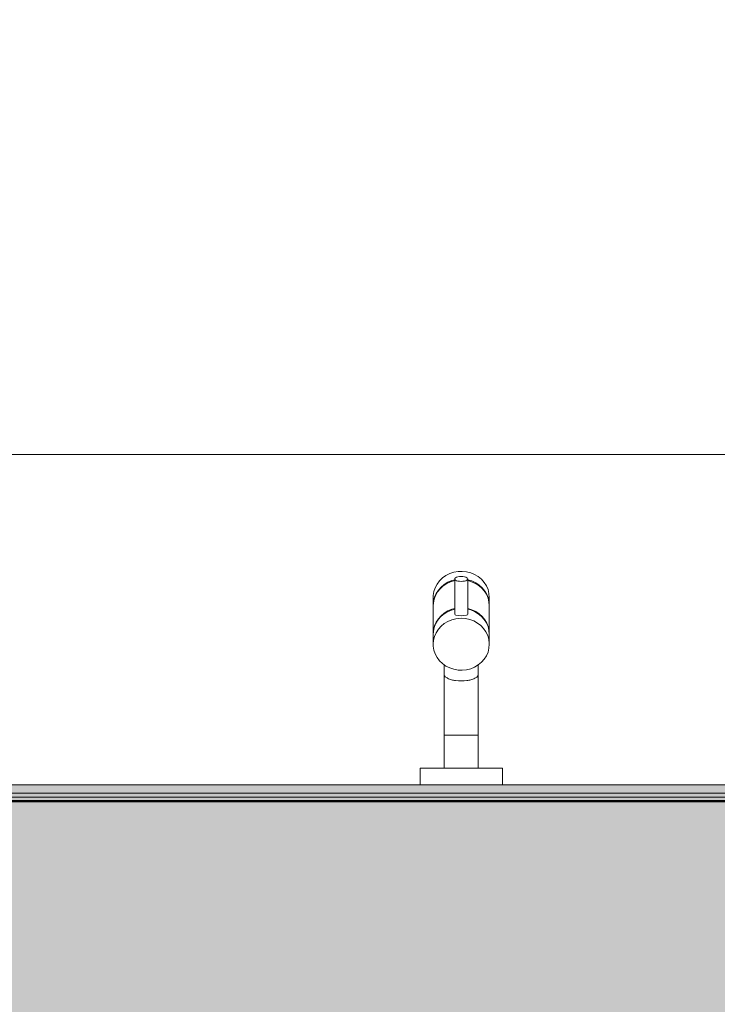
# Model space of a CAD drawing. Header units: millimetres. Extents: x -10534 to 2780, y -19631 to -9458.
# Tile 5 of 44: x -7891 to -7468, y -18208 to -17611. Entities that reach past the tile are written whole.
import ezdxf

# ---------------------------------------------------------------- set-up
doc = ezdxf.new("R2010")
doc.units = ezdxf.units.MM
for name, color, linetype, lineweight in [('A-ANNO-DIMS', 7, 'Continuous', 9), ('A-ANNO-DIMS-50', 7, 'Continuous', 9), ('A-FLOR-PATT', 7, 'Continuous', 5), ('A-WALL', 7, 'Continuous', 5), ('A-WALL-PATT', 7, 'Continuous', 50), ('I-WALL', 7, 'Continuous', 5), ('P-SANR-FIXT', 7, 'Continuous', 5)]:
    doc.layers.add(name, color=color, linetype=linetype, lineweight=lineweight)
doc.styles.add('Arial_1', font='arial.ttf', dxfattribs={"height": 75})
doc.dimstyles.new('Com_linha__ref__contínua__-_Cor_Vermelha_Arial_1_5mm', dxfattribs={"dimscale": 304.8, "dimtxt": 76.519455, "dimasz": 0.328084, "dimexe": 0.246063, "dimexo": 0.246063, "dimgap": 0.024606, "dimtad": 1, "dimlfac": 0.001, "dimrnd": 0.01, "dimzin": 0, "dimdsep": 46, "dimtxsty": 'Arial_1', "dimblk1": 'OBLIQUE', "dimblk2": 'OBLIQUE', "dimsah": 1, "dimcen": 0.09, "dimdle": 0.246063, "dimazin": 0, "dimtfac": 1, "dimtdec": 4, "dimtix": 1, "dimtmove": 0, "dimatfit": 3, "dimfxl": 1, "dimtvp": 1, "dimtolj": 1, "dimtzin": 0, "dimarcsym": 2})

# ---------------------------------------------------------------- blocks, each defined once
blk = doc.blocks.new('TORNEIRA ESFÉRICA PARA MÁQUINA DE LAVAR ROUPA - 1153_C_LNK_Cromado-1957128-NIVEL TERREO')
at = {"layer": 'P-SANR-FIXT'}
for p, q in [((-7632.86, -17948.15), (-7634.93, -17949.62)), ((-7630.58, -17946.99), (-7632.86, -17948.15)), ((-7628.13, -17946.17), (-7630.58, -17946.99)), ((-7625.57, -17945.7), (-7628.13, -17946.17)), ((-7622.96, -17945.6), (-7625.57, -17945.7)), ((-7620.37, -17945.88), (-7622.96, -17945.6)), ((-7617.86, -17946.52), (-7620.37, -17945.88)), ((-7615.48, -17947.5), (-7617.86, -17946.52)), ((-7613.29, -17948.81), (-7615.48, -17947.5)), ((-7611.35, -17950.42), (-7613.29, -17948.81)), ((-7638.23, -17953.34), (-7639.38, -17955.51)), ((-7636.73, -17951.36), (-7638.23, -17953.34)), ((-7637.49, -17956.96), (-7635.83, -17955.1)), ((-7634.93, -17949.62), (-7636.73, -17951.36)), ((-7634.47, -17954.43), (-7636.34, -17956.11)), ((-7635.83, -17955.1), (-7633.88, -17953.5)), ((-7632.35, -17953.03), (-7634.47, -17954.43)), ((-7633.88, -17953.5), (-7631.69, -17952.18)), ((-7630.02, -17951.95), (-7632.35, -17953.03)), ((-7631.69, -17952.18), (-7629.32, -17951.2)), ((-7627.54, -17951.21), (-7630.02, -17951.95)), ((-7629.32, -17951.2), (-7627.54, -17950.71)), ((-7627.54, -17950.36), (-7627.54, -17971.5)), ((-7619.64, -17971.5), (-7619.64, -17950.05)), ((-7619.64, -17950.71), (-7617.16, -17951.45)), ((-7617.86, -17951.7), (-7619.64, -17951.21)), ((-7615.48, -17952.68), (-7617.86, -17951.7)), ((-7617.16, -17951.45), (-7614.83, -17952.53)), ((-7613.29, -17953.99), (-7615.48, -17952.68)), ((-7614.83, -17952.53), (-7612.7, -17953.93)), ((-7611.35, -17955.6), (-7613.29, -17953.99)), ((-7612.7, -17953.93), (-7610.83, -17955.61)), ((-7609.69, -17952.28), (-7611.35, -17950.42)), ((-7608.35, -17954.36), (-7609.69, -17952.28)), ((-7607.38, -17956.6), (-7608.35, -17954.36)), ((-7640.55, -17960.2), (-7640.59, -17961.36)), ((-7640.59, -17961.36), (-7640.59, -17966.04)), ((-7640.16, -17957.82), (-7640.55, -17960.2)), ((-7640.39, -17963.63), (-7639.8, -17961.28)), ((-7639.38, -17955.51), (-7640.16, -17957.82)), ((-7639.14, -17960.17), (-7640.01, -17962.45)), ((-7639.8, -17961.28), (-7638.82, -17959.04)), ((-7637.91, -17958.04), (-7639.14, -17960.17)), ((-7638.82, -17959.04), (-7637.49, -17956.96)), ((-7636.34, -17956.11), (-7637.91, -17958.04)), ((-7609.69, -17957.46), (-7611.35, -17955.6)), ((-7610.83, -17955.61), (-7609.27, -17957.54)), ((-7608.35, -17959.54), (-7609.69, -17957.46)), ((-7609.27, -17957.54), (-7608.03, -17959.67)), ((-7607.38, -17961.78), (-7608.35, -17959.54)), ((-7608.03, -17959.67), (-7607.17, -17961.95)), ((-7606.78, -17958.95), (-7607.38, -17956.6)), ((-7606.58, -17961.36), (-7606.78, -17958.95)), ((-7606.58, -17966.04), (-7606.58, -17961.36)), ((-7640.59, -17966.04), (-7640.39, -17963.63)), ((-7640.49, -17964.82), (-7640.59, -17966.54)), ((-7640.59, -17966.54), (-7640.59, -17983.47)), ((-7640.01, -17962.45), (-7640.49, -17964.82)), ((-7606.78, -17964.13), (-7607.38, -17961.78)), ((-7607.17, -17961.95), (-7606.68, -17964.33)), ((-7606.58, -17966.54), (-7606.78, -17964.13)), ((-7606.68, -17964.33), (-7606.58, -17966.04)), ((-7606.58, -17983.47), (-7606.58, -17966.54)), ((-7637.49, -17974.39), (-7635.83, -17972.53)), ((-7634.47, -17971.73), (-7636.34, -17973.42)), ((-7635.83, -17972.53), (-7633.88, -17970.92)), ((-7632.35, -17970.33), (-7634.47, -17971.73)), ((-7633.88, -17970.92), (-7631.69, -17969.61)), ((-7630.02, -17969.25), (-7632.35, -17970.33)), ((-7631.69, -17969.61), (-7629.32, -17968.63)), ((-7627.54, -17968.51), (-7630.02, -17969.25)), ((-7629.32, -17968.63), (-7627.54, -17968.14)), ((-7619.64, -17968.14), (-7617.16, -17968.88)), ((-7617.86, -17969), (-7619.64, -17968.51)), ((-7615.48, -17969.99), (-7617.86, -17969)), ((-7617.16, -17968.88), (-7614.83, -17969.96)), ((-7613.29, -17971.3), (-7615.48, -17969.99)), ((-7614.83, -17969.96), (-7612.7, -17971.36)), ((-7611.35, -17972.9), (-7613.29, -17971.3)), ((-7612.7, -17971.36), (-7610.83, -17973.04)), ((-7609.69, -17974.77), (-7611.35, -17972.9)), ((-7610.83, -17973.04), (-7609.27, -17974.97)), ((-7640.39, -17981.06), (-7639.8, -17978.71)), ((-7639.14, -17977.48), (-7640.01, -17979.75)), ((-7639.8, -17978.71), (-7638.82, -17976.47)), ((-7637.91, -17975.35), (-7639.14, -17977.48)), ((-7638.82, -17976.47), (-7637.49, -17974.39)), ((-7636.34, -17973.42), (-7637.91, -17975.35)), ((-7635.83, -17978.88), (-7637.49, -17980.75)), ((-7633.88, -17977.28), (-7635.83, -17978.88)), ((-7631.69, -17975.97), (-7633.88, -17977.28)), ((-7629.32, -17974.98), (-7631.69, -17975.97)), ((-7626.8, -17974.34), (-7629.32, -17974.98)), ((-7623.59, -17974.06), (-7626.8, -17974.34)), ((-7620.99, -17974.25), (-7623.59, -17974.06)), ((-7618.45, -17974.8), (-7620.99, -17974.25)), ((-7616.04, -17975.7), (-7618.45, -17974.8)), ((-7613.8, -17976.94), (-7616.04, -17975.7)), ((-7611.79, -17978.48), (-7613.8, -17976.94)), ((-7610.05, -17980.28), (-7611.79, -17978.48)), ((-7608.35, -17976.84), (-7609.69, -17974.77)), ((-7609.27, -17974.97), (-7608.03, -17977.1)), ((-7607.38, -17979.08), (-7608.35, -17976.84)), ((-7608.03, -17977.1), (-7607.17, -17979.38)), ((-7606.78, -17981.44), (-7607.38, -17979.08)), ((-7640.59, -17983.47), (-7640.39, -17981.06)), ((-7640.49, -17982.13), (-7640.59, -17983.85)), ((-7640.59, -17983.85), (-7640.59, -17989.83)), ((-7640.01, -17979.75), (-7640.49, -17982.13)), ((-7639.8, -17985.06), (-7640.39, -17987.42)), ((-7638.82, -17982.82), (-7639.8, -17985.06)), ((-7637.49, -17980.75), (-7638.82, -17982.82)), ((-7608.64, -17982.31), (-7610.05, -17980.28)), ((-7607.58, -17984.52), (-7608.64, -17982.31)), ((-7606.89, -17986.85), (-7607.58, -17984.52)), ((-7607.17, -17979.38), (-7606.68, -17981.75)), ((-7606.58, -17983.85), (-7606.78, -17981.44)), ((-7606.68, -17981.75), (-7606.58, -17983.47)), ((-7606.58, -17989.83), (-7606.58, -17983.85)), ((-7640.39, -17987.42), (-7640.59, -17989.83)), ((-7640.59, -17989.83), (-7640.55, -17990.98)), ((-7640.55, -17990.98), (-7640.16, -17993.37)), ((-7606.59, -17989.25), (-7606.89, -17986.85)), ((-7606.78, -17992.24), (-7606.58, -17989.83)), ((-7640.16, -17993.37), (-7639.38, -17995.68)), ((-7639.38, -17995.68), (-7638.23, -17997.85)), ((-7609.69, -17998.91), (-7608.35, -17996.83)), ((-7608.35, -17996.83), (-7607.38, -17994.59)), ((-7607.38, -17994.59), (-7606.78, -17992.24)), ((-7638.23, -17997.85), (-7636.73, -17999.83)), ((-7636.73, -17999.83), (-7634.93, -18001.57)), ((-7634.93, -18001.57), (-7632.86, -18003.04)), ((-7633.86, -18002.37), (-7633.86, -18008.2)), ((-7632.86, -18003.04), (-7630.58, -18004.2)), ((-7615.48, -18003.69), (-7613.29, -18002.38)), ((-7613.31, -18008.2), (-7613.31, -18002.39)), ((-7613.29, -18002.38), (-7611.35, -18000.77)), ((-7611.35, -18000.77), (-7609.69, -17998.91)), ((-7633.86, -18008.2), (-7633.86, -18045.04)), ((-7630.58, -18004.2), (-7628.13, -18005.02)), ((-7628.13, -18005.02), (-7625.57, -18005.49)), ((-7625.57, -18005.49), (-7622.96, -18005.58)), ((-7622.96, -18005.58), (-7620.37, -18005.31)), ((-7620.37, -18005.31), (-7617.86, -18004.67)), ((-7617.86, -18004.67), (-7615.48, -18003.69)), ((-7613.31, -18045.04), (-7613.31, -18008.2)), ((-7633.86, -18045.04), (-7623.59, -18045.04)), ((-7633.86, -18045.04), (-7633.86, -18065.04)), ((-7623.59, -18045.04), (-7613.31, -18045.04)), ((-7613.31, -18045.04), (-7613.31, -18065.04)), ((-7648.59, -18065.04), (-7648.59, -18075.04)), ((-7598.59, -18065.04), (-7648.59, -18065.04)), ((-7598.59, -18075.04), (-7598.59, -18065.04))]:
    blk.add_line(p, q, dxfattribs=at)
for centre, radius, start, end in [((-7626.85, -17971.5), 0.69, 180, 270), ((-7623.59, -17957.54), 15.01, 257.45, 282.55), ((-7620.32, -17971.5), 0.686, 270, 360), ((-7631.86, -18008.05), 2.01, 184.35523, 225.64477), ((-7615.31, -18008.05), 2.01, 314.35523, 355.64477), ((-7629.56, -18005.69), 5.31, 225.64477, 244.35523), ((-7627.9, -18003.35), 8.15, 240.96259, 259.03741), ((-7625.91, -17999.58), 12.28, 253.29117, 264.78364), ((-7623.59, -17986.63), 25.42, 262.21504, 277.78496), ((-7621.26, -17999.58), 12.28, 275.21636, 286.70883), ((-7619.28, -18003.35), 8.15, 280.96259, 299.03741), ((-7617.62, -18005.69), 5.31, 295.64477, 314.35523)]:
    blk.add_arc(centre, radius, start, end, dxfattribs=at)
for major_axis, ratio in [((-3.97, 0), 0.372577), ((3.97, 0), 0.372557)]:
    blk.add_ellipse((-7623.59, -17950.21), major_axis=major_axis, ratio=ratio, start_param=4.712389, end_param=7.853982, dxfattribs=at)
blk = doc.blocks.new('DIMBLOCK47-NIVEL TERREO')
at = {"layer": 'A-ANNO-DIMS-50', "color": 242, "true_color": 0xbd2b2e}
for p, q in [((-8333.59, -18418.42), (-8333.59, -18125.74)), ((506.41, -18418.42), (506.41, -18164.77)), ((-8333.59, -18418.42), (-8283.59, -18368.42)), ((506.41, -18418.42), (556.41, -18368.42)), ((-8333.59, -18418.42), (-8383.59, -18468.42)), ((-8333.59, -18418.42), (506.41, -18418.42)), ((-8333.59, -18418.42), (-8333.59, -18493.42)), ((506.41, -18418.42), (456.41, -18468.42)), ((506.41, -18418.42), (506.41, -18493.42))]:
    blk.add_line(p, q, dxfattribs=at)
at = {"layer": 'A-ANNO-DIMS-50', "color": 0, "insert": (-4014.83, -18313.55), "char_height": 75, "width": 242.9787, "attachment_point": 1, "line_spacing_factor": 0.941778, "style": 'Arial_1'}
blk.add_mtext('8,84', dxfattribs=at)
blk = doc.blocks.new('_Oblique')
at = {"color": 0, "linetype": 'ByBlock', "lineweight": -2}
blk.add_line((-0.5, -0.5), (0.5, 0.5), dxfattribs=at)
blk = doc.blocks.new('DIMBLOCK91-NIVEL TERREO')
at = {"layer": 'A-ANNO-DIMS-50', "color": 242, "true_color": 0xbd2b2e}
for p, q in [((-9233.59, -18618.42), (-9233.59, -18150.04)), ((1406.41, -18618.42), (1406.41, -18150.04)), ((-9233.59, -18618.42), (-9183.59, -18568.42)), ((1406.41, -18618.42), (1456.41, -18568.42)), ((-9308.59, -18618.42), (1481.41, -18618.42)), ((-9233.59, -18618.42), (-9283.59, -18668.42)), ((-9233.59, -18618.42), (-9233.59, -18693.42)), ((1406.41, -18618.42), (1356.41, -18668.42)), ((1406.41, -18618.42), (1406.41, -18693.42))]:
    blk.add_line(p, q, dxfattribs=at)
at = {"layer": 'A-ANNO-DIMS-50', "color": 0, "insert": (-4043.67, -18513.55), "char_height": 75, "width": 312.1994, "attachment_point": 1, "line_spacing_factor": 0.941778, "style": 'Arial_1'}
blk.add_mtext('10,64', dxfattribs=at)

msp = doc.modelspace()

# ---------------------------------------------------------------- hatches: boundary and pattern name
at = {"layer": 'A-FLOR-PATT', "true_color": 0x787878}
h = msp.add_hatch(dxfattribs=at)
h.set_pattern_fill('FP_2', color=8, style=0, pattern_type=2)
h.set_pattern_definition([(0, (-2573.6, -15475.04), (0, 600), []), (90, (-2573.6, -15475.04), (-600, 4e-14), [])])
h.paths.add_polyline_path([(-6823.688, -18075.042), (-6823.688, -17425.042), (-6213.588, -17425.042), (-6213.588, -16675.042), (-6173.588, -16675.042), (-6173.588, -15475.042), (-8173.588, -15475.042), (-8173.588, -15525.042), (-8333.588, -15525.042), (-8333.588, -17275.042), (-8173.588, -17275.042), (-8173.588, -18075.042), (-7648.588, -18075.042), (-7648.588, -18065.042), (-7633.862, -18065.042), (-7633.862, -18002.332), (-7638.229, -17997.847), (-7640.157, -17993.373), (-7640.593, -17989.827), (-7640.157, -17957.815), (-7638.229, -17953.341), (-7634.932, -17949.616), (-7630.577, -17946.987), (-7625.568, -17945.701), (-7620.375, -17945.878), (-7615.481, -17947.501), (-7611.345, -17950.419), (-7608.353, -17954.358), (-7607.377, -17956.599), (-7606.583, -17961.361), (-7606.583, -17989.827), (-7607.377, -17994.589), (-7609.686, -17998.906), (-7613.314, -18002.393), (-7613.314, -18065.042), (-7598.588, -18065.042), (-7598.588, -18075.042), (-7443.688, -18075.042), (-7443.688, -17750.38), (-7442.043, -17705.891), (-7437.48, -17661.606), (-7432.317, -17642.57), (-7422.455, -17625.489), (-7408.552, -17611.5), (-7389.511, -17599.885), (-7368.374, -17592.764), (-7256.38, -17579.479), (-7143.688, -17575.042), (-7030.996, -17579.479), (-6919.002, -17592.764), (-6897.866, -17599.885), (-6878.825, -17611.5), (-6864.921, -17625.489), (-6855.059, -17642.57), (-6849.896, -17661.606), (-6845.333, -17705.891), (-6843.688, -17750.38), (-6843.688, -18075.042)])
at = {"layer": 'A-WALL-PATT', "true_color": 0x808080}
for points in [[(-6233.588, -18082.542), (-6233.588, -18080.042), (-8333.588, -18080.042), (-8333.588, -18082.542), (-6355.675, -18082.542)], [(-8027.026, -18085.042), (-6233.588, -18085.042), (-6233.588, -18082.542), (-8333.588, -18082.542), (-8333.588, -18085.042)], [(-6233.588, -18225.042), (-6233.588, -18085.042), (-8333.588, -18085.042), (-8333.588, -18225.042), (-6355.675, -18225.042)]]:
    msp.add_hatch(color=8, dxfattribs=at).paths.add_polyline_path(points)
at = {"layer": 'I-WALL', "true_color": 0x808080}
msp.add_hatch(color=8, dxfattribs=at).paths.add_polyline_path([(-6233.588, -18080.042), (-6233.588, -18075.042), (-8333.588, -18075.042), (-8333.588, -18080.042), (-6355.675, -18080.042)])

# ---------------------------------------------------------------- linework, layer by layer
at = {"layer": 'A-WALL'}
for p, q in [((-8333.588, -18080.042), (-6233.588, -18080.042)), ((-6233.588, -18075.042), (-8173.588, -18075.042)), ((-8333.588, -18082.542), (-6233.588, -18082.542))]:
    msp.add_line(p, q, dxfattribs=at)
at = {"layer": 'A-WALL', "lineweight": 50}
msp.add_line((-8333.588, -18085.042), (-6233.588, -18085.042), dxfattribs=at)

# ---------------------------------------------------------------- block references
at = {"layer": 'P-SANR-FIXT'}
msp.add_blockref('TORNEIRA ESFÉRICA PARA MÁQUINA DE LAVAR ROUPA - 1153_C_LNK_Cromado-1957128-NIVEL TERREO', (0, 0), dxfattribs=at)

# ---------------------------------------------------------------- dimensions: what is measured, and where the dimension line sits
at = {"layer": 'A-ANNO-DIMS', "color": 242, "true_color": 0xbd2b2e}
for base, p1, p2, override, picture, middle in [((506.412, -18418.417), (-8333.588, -18050.739), (506.412, -18089.771), {"dimpost": '<>', "dimfxl": 8840.086172}, 'DIMBLOCK47-NIVEL TERREO', (-3913.588, -18372.624)), ((1406.412, -18618.417), (-9233.588, -18075.042), (1406.412, -18075.042), {"dimpost": '<>', "dimfxl": 10640}, 'DIMBLOCK91-NIVEL TERREO', (-3913.588, -18572.624))]:
    dim = msp.add_linear_dim(base=base, p1=p1, p2=p2, dimstyle='Com_linha__ref__contínua__-_Cor_Vermelha_Arial_1_5mm', override=override, dxfattribs=at)
    dim.commit()
    dim.dimension.update_dxf_attribs({"geometry": picture, "text_midpoint": middle})

doc.saveas('drawing.dxf')
